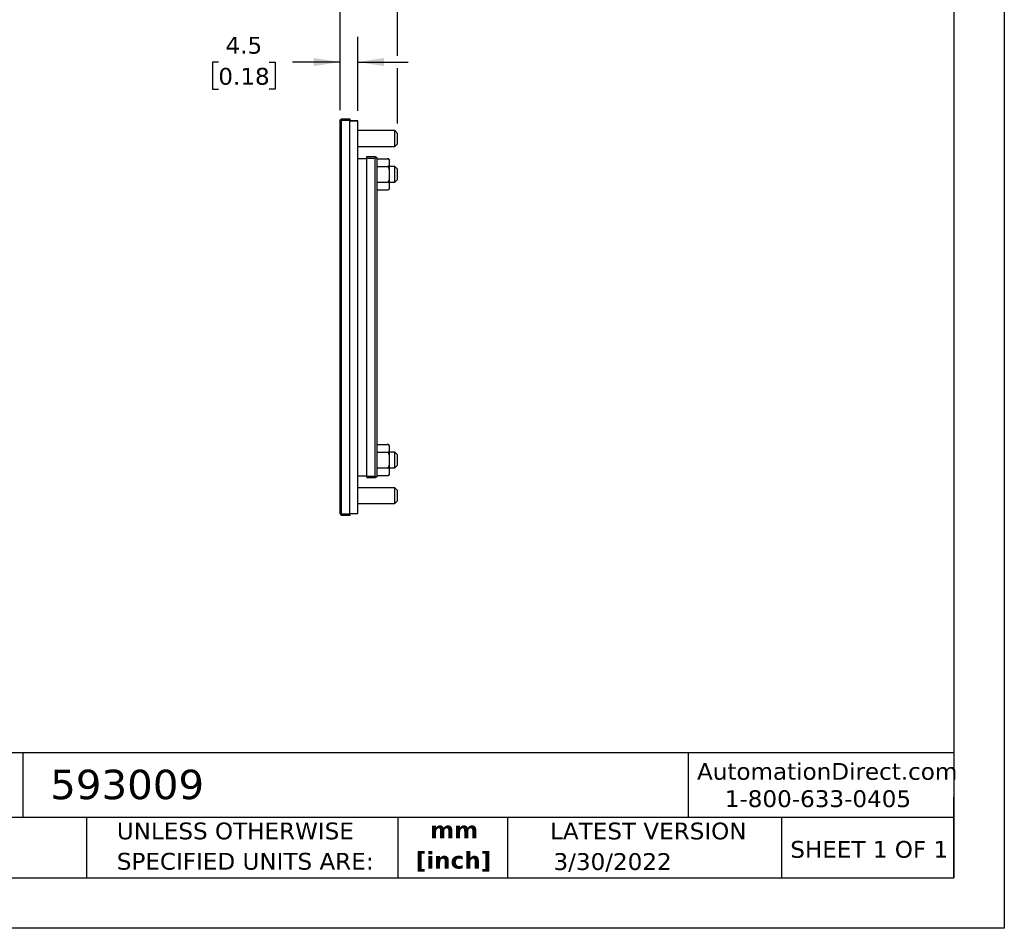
# Model space of a CAD drawing. Header units: millimetres. Extents: x 0 to 559, y 0 to 432.
# Tile 2 of 13: x 311 to 559, y 0 to 229. Entities that reach past the tile are written whole.
import ezdxf

# ---------------------------------------------------------------- set-up
doc = ezdxf.new("R2010")
doc.units = ezdxf.units.MM
doc.header["$LTSCALE"] = 2
doc.linetypes.add('SLD-Solid', pattern=[0])
doc.layers.add('DIMENSIONS', color=140, linetype='SLD-Solid', lineweight=25)
doc.layers.add('TEXT', color=140, linetype='SLD-Solid', lineweight=25)
doc.styles.add('SLDTEXTSTYLE0', font='VERDANA.TTF')
doc.styles.add('SLDTEXTSTYLE1', font='VERDANAB.TTF')
doc.dimstyles.new('SLDDIMSTYLE3', dxfattribs={"dimtxt": 4.316016, "dimasz": 6.604, "dimexe": 0, "dimexo": 0.0625, "dimgap": 1.079004, "dimtad": 0, "dimtih": 1, "dimtoh": 1, "dimrnd": 1e-09, "dimzin": 12, "dimdsep": 46, "dimtxsty": 'SLDTEXTSTYLE0', "dimsah": 1, "dimcen": 0.09, "dimadec": 0, "dimazin": 3, "dimtfac": 1, "dimtmove": 0, "dimatfit": 0, "dimfxl": 0, "dimfrac": 2, "dimtolj": 1, "dimtzin": 12, "dimarcsym": 0})

# ---------------------------------------------------------------- blocks, each defined once
blk = doc.blocks.new('SW_NOTE_0')
at = {"layer": 'TEXT', "color": 0, "char_height": 4.233, "attachment_point": 2, "style": 'SLDTEXTSTYLE1'}
for s, insert in [('mm', (5.69, 5.38)), ('[inch]', (5.52, -2.27))]:
    blk.add_mtext(s, dxfattribs=dict(at, insert=insert))
blk = doc.blocks.new('SW_NOTE_0_1')
at = {"layer": 'TEXT', "color": 0, "char_height": 4.2333, "attachment_point": 1, "style": 'SLDTEXTSTYLE0'}
for s, insert in [('UNLESS OTHERWISE ', (0, 5.38)), ('SPECIFIED UNITS ARE:', (0, -2.27))]:
    blk.add_mtext(s, dxfattribs=dict(at, insert=insert))
blk = doc.blocks.new('_D_11')
at = {"layer": 'DIMENSIONS'}
for p, q in [((391.44, 206.16), (391.44, 224.67)), ((395.94, 206.06), (395.94, 224.67)), ((360.79, 218.32), (359.34, 218.32)), ((359.34, 218.32), (359.34, 211.46)), ((373.62, 218.32), (375.07, 218.32)), ((375.07, 218.32), (375.07, 211.46)), ((391.44, 218.32), (379.47, 218.32)), ((395.94, 218.32), (408.64, 218.32)), ((359.34, 211.46), (360.79, 211.46)), ((375.07, 211.46), (373.62, 211.46))]:
    blk.add_line(p, q, dxfattribs=at)
for points in [[(391.44, 218.32), (384.84, 219.34), (384.84, 217.31)], [(395.94, 218.32), (402.54, 217.31), (402.54, 219.34)]]:
    blk.add_solid(points, dxfattribs=at)
at = {"layer": 'DIMENSIONS', "char_height": 4.233, "attachment_point": 1, "style": 'SLDTEXTSTYLE0'}
for s, insert in [('4.5', (362.59, 224.67)), ('0.18', (360.79, 216.84))]:
    blk.add_mtext(s, dxfattribs=dict(at, insert=insert))
blk = doc.blocks.new('_D_12')
at = {"layer": 'DIMENSIONS'}
for p, q in [((391.44, 206.16), (391.44, 250.54)), ((405.94, 219.85), (405.94, 250.54)), ((391.44, 244.19), (378.74, 244.19)), ((405.94, 244.19), (421.09, 244.19)), ((426.94, 244.19), (425.49, 244.19)), ((425.49, 244.19), (425.49, 237.33)), ((439.76, 244.19), (441.21, 244.19)), ((441.21, 244.19), (441.21, 237.33)), ((425.49, 237.33), (426.94, 237.33)), ((441.21, 237.33), (439.76, 237.33)), ((405.94, 202.86), (405.94, 216.8))]:
    blk.add_line(p, q, dxfattribs=at)
for points in [[(391.44, 244.19), (384.84, 245.21), (384.84, 243.18)], [(405.94, 244.19), (412.54, 243.18), (412.54, 245.21)]]:
    blk.add_solid(points, dxfattribs=at)
at = {"layer": 'DIMENSIONS', "char_height": 4.233, "attachment_point": 1, "style": 'SLDTEXTSTYLE0'}
for s, insert in [('14.5', (426.94, 250.54)), ('0.57', (426.94, 242.71))]:
    blk.add_mtext(s, dxfattribs=dict(at, insert=insert))

msp = doc.modelspace()

# ---------------------------------------------------------------- linework, layer by layer
at = {"color": 7, "linetype": 'SLD-Solid'}
for p, q in [((558.805, 431.805), (558.805, 0.005)), ((558.805, 0.005), (0.005, 0.005))]:
    msp.add_line(p, q, dxfattribs=at)
for p, q in [((391.44, 203.623), (391.64, 203.823)), ((391.44, 104.423), (391.44, 203.623)), ((391.84, 204.023), (391.64, 203.823)), ((391.64, 203.823), (391.84, 203.623)), ((391.84, 204.023), (393.94, 204.023)), ((391.84, 104.423), (391.84, 203.623)), ((393.94, 203.623), (391.84, 203.623)), ((393.94, 204.023), (393.94, 203.623)), ((393.94, 104.423), (393.94, 203.623)), ((393.94, 203.523), (395.94, 203.523)), ((395.94, 203.523), (393.94, 203.523)), ((395.94, 104.523), (395.94, 203.523)), ((395.94, 203.523), (395.94, 203.523)), ((405.24, 201.023), (395.94, 201.023)), ((405.94, 200.323), (405.24, 201.023)), ((405.24, 199.023), (405.24, 201.023)), ((405.24, 197.023), (405.24, 199.023)), ((405.94, 199.023), (405.94, 200.323)), ((405.94, 197.723), (405.94, 199.023)), ((395.94, 197.023), (405.24, 197.023)), ((405.24, 197.023), (405.94, 197.723)), ((395.94, 194.023), (398.24, 194.023)), ((398.24, 194.123), (398.24, 194.523)), ((398.24, 194.523), (400.34, 194.523)), ((398.24, 113.923), (398.24, 194.123)), ((398.24, 194.123), (400.34, 194.123)), ((400.34, 194.523), (400.54, 194.323)), ((400.34, 194.123), (400.54, 194.323)), ((400.34, 113.923), (400.34, 194.123)), ((400.54, 194.323), (400.74, 194.123)), ((400.74, 194.123), (400.74, 113.923)), ((400.74, 193.949), (403.39, 193.949)), ((400.74, 191.986), (403.39, 191.986)), ((405.24, 192.023), (403.94, 192.023)), ((405.94, 191.323), (405.24, 192.023)), ((405.24, 190.023), (405.24, 192.023)), ((405.94, 190.023), (405.94, 191.323)), ((403.94, 186.647), (403.94, 190.023)), ((405.24, 188.023), (405.24, 190.023)), ((405.24, 188.023), (405.94, 188.723)), ((405.94, 188.723), (405.94, 190.023)), ((400.74, 188.06), (403.39, 188.06)), ((400.74, 186.097), (403.39, 186.097)), ((403.94, 188.023), (405.24, 188.023)), ((400.74, 121.949), (403.39, 121.949)), ((400.74, 119.986), (403.39, 119.986)), ((405.24, 120.023), (403.94, 120.023)), ((405.94, 119.323), (405.24, 120.023)), ((405.24, 116.023), (405.24, 120.023)), ((405.94, 116.723), (405.94, 119.323)), ((403.94, 114.647), (403.94, 118.023)), ((405.24, 116.023), (405.94, 116.723)), ((400.74, 116.06), (403.39, 116.06)), ((403.94, 116.023), (405.24, 116.023)), ((395.94, 114.023), (398.24, 114.023)), ((398.24, 113.923), (400.34, 113.923)), ((398.24, 113.923), (398.24, 113.523)), ((400.34, 113.523), (398.24, 113.523)), ((400.54, 113.723), (400.34, 113.923)), ((400.54, 113.723), (400.34, 113.523)), ((400.74, 113.923), (400.54, 113.723)), ((400.74, 114.097), (403.39, 114.097)), ((405.24, 111.023), (395.94, 111.023)), ((405.94, 110.323), (405.24, 111.023)), ((405.24, 107.023), (405.24, 111.023)), ((405.94, 107.723), (405.94, 110.323)), ((395.94, 107.023), (405.24, 107.023)), ((405.24, 107.023), (405.94, 107.723)), ((391.44, 104.423), (391.64, 104.223)), ((391.84, 104.423), (391.64, 104.223)), ((391.64, 104.223), (391.84, 104.023)), ((391.84, 104.423), (393.94, 104.423)), ((393.94, 104.523), (395.94, 104.523)), ((393.94, 104.423), (393.94, 104.023)), ((393.94, 104.023), (391.84, 104.023))]:
    msp.add_line(p, q)
for centre, start, end in [((403.39, 193.399), 70.35628, 94.8493), ((403.39, 193.399), 0, 50.24945), ((403.39, 186.647), 307.6524, 0), ((403.39, 121.399), 70.35628, 94.8493), ((403.39, 121.399), 0, 50.24945), ((403.39, 114.647), 307.6524, 360)]:
    msp.add_arc(centre, 0.55, start, end)
for points in [[(403.39, 191.986), (403.483, 191.986), (403.569, 192.011), (403.696, 192.076), (403.743, 192.117), (403.815, 192.201), (403.841, 192.245), (403.88, 192.334), (403.894, 192.379), (403.925, 192.513), (403.932, 192.605), (403.939, 192.786), (403.939, 192.968), (403.939, 193.15), (403.932, 193.332), (403.925, 193.423), (403.883, 193.604), (403.85, 193.694), (403.741, 193.819), (403.695, 193.859), (403.567, 193.924), (403.482, 193.949), (403.39, 193.949)], [(403.39, 188.06), (403.483, 188.06), (403.569, 188.11), (403.696, 188.241), (403.743, 188.322), (403.815, 188.49), (403.841, 188.579), (403.88, 188.756), (403.894, 188.845), (403.925, 189.115), (403.932, 189.297), (403.939, 189.661), (403.939, 190.025), (403.939, 190.388), (403.932, 190.752), (403.925, 190.934), (403.883, 191.295), (403.85, 191.476), (403.741, 191.726), (403.695, 191.807), (403.567, 191.937), (403.482, 191.986), (403.39, 191.986)], [(403.39, 186.097), (403.483, 186.097), (403.569, 186.122), (403.696, 186.187), (403.743, 186.228), (403.815, 186.312), (403.841, 186.356), (403.88, 186.445), (403.894, 186.49), (403.925, 186.624), (403.932, 186.716), (403.939, 186.897), (403.939, 187.079), (403.939, 187.261), (403.932, 187.443), (403.925, 187.534), (403.883, 187.715), (403.85, 187.805), (403.741, 187.93), (403.695, 187.97), (403.567, 188.035), (403.482, 188.06), (403.39, 188.06)], [(403.39, 119.986), (403.483, 119.986), (403.569, 120.011), (403.696, 120.076), (403.743, 120.117), (403.815, 120.201), (403.841, 120.245), (403.88, 120.334), (403.894, 120.379), (403.925, 120.513), (403.932, 120.605), (403.939, 120.786), (403.939, 120.968), (403.939, 121.15), (403.932, 121.332), (403.925, 121.423), (403.883, 121.604), (403.85, 121.694), (403.741, 121.819), (403.695, 121.859), (403.567, 121.924), (403.482, 121.949), (403.39, 121.949)], [(403.39, 116.06), (403.483, 116.06), (403.569, 116.11), (403.696, 116.241), (403.743, 116.322), (403.815, 116.49), (403.841, 116.579), (403.88, 116.756), (403.894, 116.845), (403.925, 117.115), (403.932, 117.297), (403.939, 117.661), (403.939, 118.025), (403.939, 118.388), (403.932, 118.752), (403.925, 118.934), (403.883, 119.295), (403.85, 119.476), (403.741, 119.726), (403.695, 119.807), (403.567, 119.937), (403.482, 119.986), (403.39, 119.986)], [(403.39, 114.097), (403.483, 114.097), (403.569, 114.122), (403.696, 114.187), (403.743, 114.228), (403.815, 114.312), (403.841, 114.356), (403.88, 114.445), (403.894, 114.49), (403.925, 114.624), (403.932, 114.716), (403.939, 114.897), (403.939, 115.079), (403.939, 115.261), (403.932, 115.443), (403.925, 115.534), (403.883, 115.715), (403.85, 115.805), (403.741, 115.93), (403.695, 115.97), (403.567, 116.035), (403.482, 116.06), (403.39, 116.06)]]:
    msp.add_open_spline(points, degree=3, knots=[0, 0, 0, 0, 0.0625, 0.0625, 0.125, 0.125, 0.1875, 0.1875, 0.25, 0.25, 0.375, 0.375, 0.5, 0.625, 0.625, 0.75, 0.75, 0.875, 0.875, 0.9375, 0.9375, 1, 1, 1, 1])
for points in [[(403.94, 190.023), (403.94, 191.886), (403.94, 193.399), (403.94, 193.399)], [(403.94, 118.023), (403.94, 119.886), (403.94, 121.399), (403.94, 121.399)]]:
    msp.add_open_spline(points, degree=3)
at = {"layer": 'TEXT'}
for p, q in [((546.1, 419.1), (546.1, 12.7)), ((546.1, 44.252), (12.7, 44.252)), ((311.518, 44.252), (311.518, 27.94)), ((479.151, 44.252), (479.151, 27.94)), ((546.1, 12.7), (546.1, 33.02)), ((546.1, 27.94), (12.7, 27.94)), ((327.56, 27.94), (327.56, 12.7)), ((406.049, 27.94), (406.049, 12.7)), ((433.624, 27.94), (433.624, 12.7)), ((502.697, 27.94), (502.697, 12.7)), ((12.7, 12.7), (546.1, 12.7))]:
    msp.add_line(p, q, dxfattribs=at)

# ---------------------------------------------------------------- block references
for name, p in [('SW_NOTE_0_1', (335.216, 21.285)), ('SW_NOTE_0', (414.509, 21.559))]:
    msp.add_blockref(name, p, dxfattribs=at)

# ---------------------------------------------------------------- texts
at = {"layer": 'TEXT', "style": 'SLDTEXTSTYLE0'}
for s, insert, char_height, attachment_point in [('593009', (318.415, 39.964), 7.4083, 1), ('AutomationDirect.com', (481.39, 41.673), 4.23333, 1), ('1-800-633-0405', (488.383, 34.794), 4.23333, 1), ('LATEST VERSION', (469.104, 26.648), 4.23333, 2), ('SHEET 1 OF 1', (504.883, 22.023), 4.23333, 1), ('3/30/2022', (445.226, 18.942), 4.2333, 1)]:
    msp.add_mtext(s, dxfattribs=dict(at, insert=insert, char_height=char_height, attachment_point=attachment_point))

# ---------------------------------------------------------------- dimensions: what is measured, and where the dimension line sits
at = {"layer": 'DIMENSIONS'}
for base, p1, p2, picture, middle in [((405.94, 244.193), (391.44, 203.623), (405.94, 200.323), '_D_12', (433.35, 244.193)), ((391.44, 218.323), (395.94, 203.523), (391.44, 203.623), '_D_11', (367.204, 218.323))]:
    dim = msp.add_linear_dim(base=base, p1=p1, p2=p2, dimstyle='SLDDIMSTYLE3', dxfattribs=at)
    dim.commit()
    dim.dimension.update_dxf_attribs({"geometry": picture, "text_midpoint": middle, "dimtype": 160})

doc.saveas('drawing.dxf')
